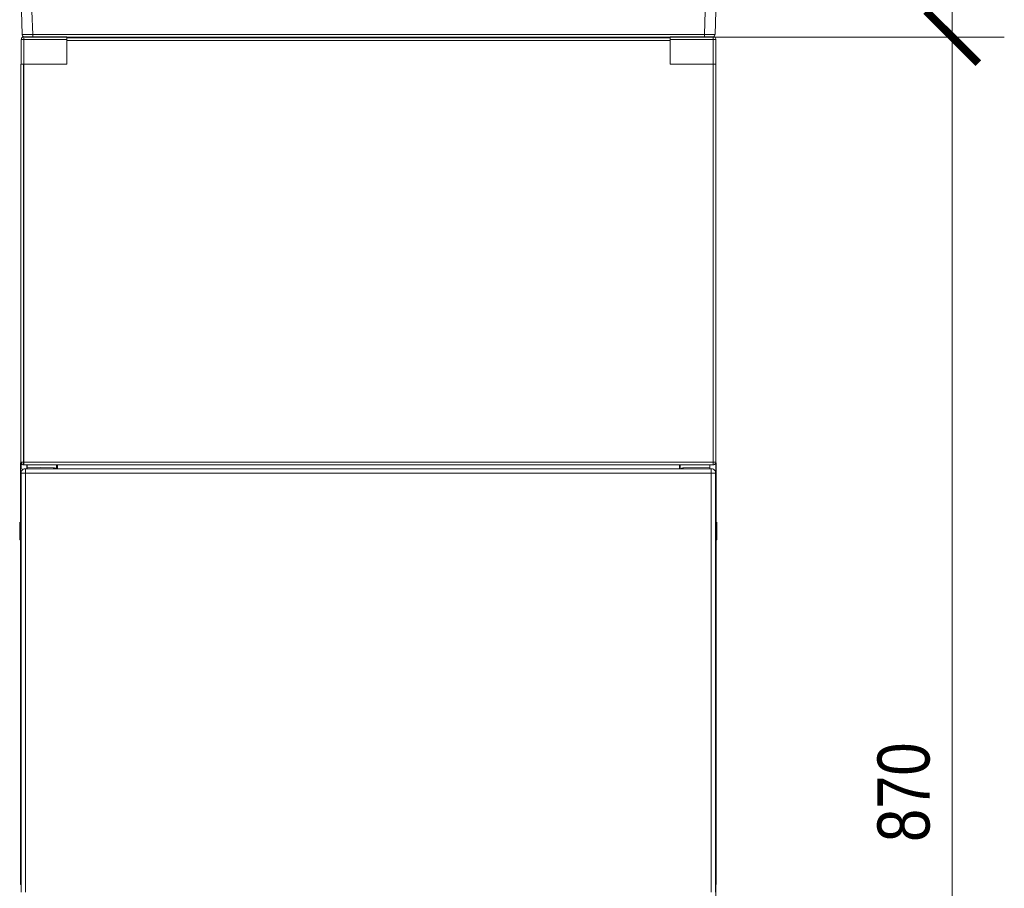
# Model space of a CAD drawing. Header units: millimetres. Extents: x 8901 to 12997, y -34 to 2093.
# Tile 10 of 18: x 12431 to 12997, y 896 to 1396. Entities that reach past the tile are written whole.
import ezdxf

# ---------------------------------------------------------------- set-up
doc = ezdxf.new("R2010")
doc.units = ezdxf.units.MM
doc.header["$MEASUREMENT"] = 0
doc.layers.get('DEFPOINTS').update_dxf_attribs({"color": 6})
doc.layers.add('SCHEMAT', color=7, linetype='Continuous', lineweight=9)
doc.styles.add('ArialN', font='ARIALN.TTF')
doc.dimstyles.new('Skala 20', dxfattribs={"dimscale": 20, "dimtxt": 1.5, "dimasz": 1.5, "dimexe": 1.5, "dimexo": 1, "dimtad": 1, "dimdec": 1, "dimrnd": 1, "dimdsep": 46, "dimtxsty": 'ArialN', "dimblk": 'ARCHTICK', "dimcen": 2.5, "dimdle": 1, "dimclrd": 256, "dimclrt": 256, "dimadec": 0, "dimazin": 0, "dimtfac": 1, "dimtdec": 1, "dimtmove": 0, "dimatfit": 3, "dimfxl": 1, "dimlwd": -1, "dimlwe": -1, "dimarcsym": 0})

# ---------------------------------------------------------------- blocks, each defined once
blk = doc.blocks.new('fundament_widok01')
at = {"layer": 'SCHEMAT'}
for p, q in [((298378.71, -263.95), (298378.78, -263.55)), ((298378.75, -263.57), (298378.71, -263.95)), ((298378.9, -263.2), (298378.75, -263.57)), ((298378.78, -263.55), (298378.95, -263.2)), ((298379.15, -262.89), (298378.9, -263.2)), ((298378.95, -263.2), (298379.2, -262.84)), ((298379.46, -262.66), (298379.15, -262.89)), ((298379.2, -262.84), (298379.46, -262.66)), ((298379.46, -262.66), (298379.81, -262.51)), ((298379.81, -262.51), (298379.46, -262.66)), ((298379.81, -262.51), (298380.21, -262.45)), ((298380.21, -262.45), (298379.81, -262.51)), ((298380.21, -262.45), (298380.21, -262.51)), ((298380.21, -262.45), (298380.21, -262.51)), ((298380.21, -262.45), (298404.7, -262.45)), ((298380.21, -262.45), (298380.21, -262.51)), ((298404.7, -262.45), (298380.21, -262.45)), ((298380.21, -262.45), (298380.21, -262.51)), ((298380.21, -262.51), (298380.21, -262.66)), ((298380.21, -262.51), (298380.21, -262.66)), ((298380.21, -262.51), (298380.21, -262.66)), ((298380.21, -262.51), (298380.21, -262.66)), ((298380.21, -262.66), (298380.21, -262.89)), ((298380.21, -262.66), (298380.21, -262.89)), ((298380.21, -262.66), (298380.21, -262.89)), ((298380.21, -262.66), (298380.21, -262.89)), ((298380.21, -262.89), (298380.21, -263.2)), ((298380.21, -262.89), (298380.21, -263.2)), ((298380.21, -262.89), (298380.21, -263.2)), ((298380.21, -262.89), (298380.21, -263.2)), ((298380.21, -263.2), (298380.21, -263.57)), ((298380.21, -263.2), (298380.21, -263.57)), ((298380.21, -263.2), (298380.21, -263.57)), ((298380.21, -263.2), (298380.21, -263.57)), ((298380.21, -263.57), (298380.21, -263.95)), ((298380.21, -263.57), (298380.21, -263.95)), ((298380.21, -263.57), (298380.21, -263.95)), ((298380.21, -263.57), (298380.21, -263.95)), ((298404.7, -262.45), (298404.7, -262.51)), ((298404.7, -262.45), (298404.7, -262.51)), ((298404.7, -262.51), (298404.7, -262.66)), ((298404.7, -262.51), (298404.7, -262.66)), ((298404.7, -262.55), (298438.59, -262.55)), ((298404.7, -262.55), (298438.59, -262.55)), ((298415.95, -262.55), (298404.7, -262.55)), ((298415.95, -262.55), (298404.7, -262.55)), ((298404.7, -262.66), (298404.7, -262.89)), ((298404.7, -262.66), (298404.7, -262.89)), ((298404.7, -262.66), (298404.7, -262.89)), ((298404.7, -262.89), (298404.7, -263.2)), ((298404.7, -262.89), (298404.7, -263.2)), ((298404.7, -262.96), (298748.73, -262.96)), ((298404.7, -262.96), (298748.73, -262.96)), ((298404.7, -263.2), (298404.7, -263.57)), ((298404.7, -263.2), (298404.7, -263.57)), ((298404.7, -263.57), (298404.7, -263.95)), ((298404.7, -263.57), (298404.7, -263.95)), ((298438.59, -262.55), (298714.85, -262.55)), ((298438.59, -262.55), (298714.85, -262.55)), ((298714.85, -262.55), (298737.49, -262.55)), ((298714.85, -262.55), (298737.49, -262.55)), ((298737.49, -262.55), (298748.73, -262.55)), ((298737.49, -262.55), (298748.73, -262.55)), ((298748.73, -262.45), (298773.23, -262.45)), ((298748.73, -262.45), (298748.73, -262.51)), ((298748.73, -262.51), (298748.73, -262.66)), ((298748.73, -262.66), (298748.73, -262.89)), ((298748.73, -262.89), (298748.73, -263.2)), ((298748.73, -263.2), (298748.73, -263.57)), ((298748.73, -263.57), (298748.73, -263.95)), ((298773.23, -262.45), (298773.23, -262.51)), ((298773.23, -262.45), (298773.62, -262.51)), ((298773.23, -262.45), (298773.23, -262.51)), ((298773.23, -262.51), (298773.23, -262.66)), ((298773.23, -262.51), (298773.23, -262.66)), ((298773.23, -262.66), (298773.23, -262.89)), ((298773.23, -262.66), (298773.23, -262.89)), ((298773.23, -262.89), (298773.23, -263.2)), ((298773.23, -262.89), (298773.23, -263.2)), ((298773.23, -263.2), (298773.23, -263.57)), ((298773.23, -263.2), (298773.23, -263.57)), ((298773.23, -263.57), (298773.23, -263.95)), ((298773.23, -263.57), (298773.23, -263.95)), ((298773.62, -262.51), (298773.98, -262.66)), ((298773.98, -262.66), (298774.29, -262.89)), ((298774.29, -262.89), (298774.53, -263.2)), ((298774.53, -263.2), (298774.68, -263.57)), ((298774.68, -263.57), (298774.73, -263.95)), ((298378.6, -263.95), (298378.9, -263.95)), ((298378.6, -263.95), (298378.9, -263.95)), ((298378.71, -263.95), (298378.71, -278.05)), ((298378.75, -263.95), (298378.71, -263.95)), ((298378.75, -263.95), (298378.71, -263.95)), ((298378.9, -263.95), (298378.75, -263.95)), ((298378.9, -263.95), (298378.75, -263.95)), ((298378.9, -263.95), (298379.15, -263.95)), ((298378.9, -263.95), (298379.15, -263.95)), ((298379.15, -263.95), (298378.9, -263.95)), ((298379.15, -263.95), (298378.9, -263.95)), ((298379.15, -263.95), (298379.46, -263.95)), ((298379.15, -263.95), (298379.46, -263.95)), ((298379.46, -263.95), (298379.15, -263.95)), ((298379.46, -263.95), (298379.15, -263.95)), ((298379.46, -263.95), (298379.81, -263.95)), ((298379.46, -263.95), (298379.81, -263.95)), ((298379.81, -263.95), (298379.46, -263.95)), ((298379.81, -263.95), (298379.46, -263.95)), ((298379.81, -263.95), (298380.21, -263.95)), ((298379.81, -263.95), (298380.21, -263.95)), ((298380.21, -263.95), (298379.81, -263.95)), ((298380.21, -263.95), (298379.81, -263.95)), ((298380.21, -263.95), (298380.21, -278.05)), ((298380.21, -263.95), (298404.7, -263.95)), ((298380.21, -263.95), (298380.21, -278.05)), ((298380.21, -263.95), (298404.7, -263.95)), ((298380.21, -263.95), (298380.21, -278.05)), ((298404.7, -263.95), (298380.21, -263.95)), ((298404.7, -263.95), (298380.21, -263.95)), ((298380.21, -263.95), (298380.21, -278.05)), ((298404.7, -263.95), (298404.7, -278.05)), ((298404.7, -263.95), (298404.7, -264.46)), ((298404.7, -264.46), (298748.73, -264.46)), ((298404.7, -278.05), (298404.7, -264.46)), ((298404.7, -264.46), (298748.73, -264.46)), ((298404.7, -264.46), (298404.7, -278.05)), ((298404.7, -264.46), (298404.7, -278.05)), ((298748.73, -263.95), (298773.23, -263.95)), ((298748.73, -263.95), (298748.73, -264.46)), ((298748.73, -263.95), (298773.23, -263.95)), ((298748.73, -264.46), (298748.73, -278.05)), ((298748.73, -264.46), (298748.73, -278.05)), ((298773.23, -263.95), (298773.23, -278.05)), ((298773.23, -263.95), (298773.62, -263.95)), ((298773.23, -263.95), (298773.62, -263.95)), ((298773.23, -263.95), (298773.23, -278.05)), ((298773.62, -263.95), (298773.98, -263.95)), ((298773.62, -263.95), (298773.98, -263.95)), ((298773.98, -263.95), (298774.29, -263.95)), ((298773.98, -263.95), (298774.29, -263.95)), ((298774.29, -263.95), (298774.53, -263.95)), ((298774.29, -263.95), (298774.53, -263.95)), ((298774.53, -263.95), (298774.68, -263.95)), ((298774.53, -263.95), (298774.68, -263.95)), ((298774.68, -263.95), (298774.73, -263.95)), ((298774.68, -263.95), (298774.73, -263.95)), ((298774.73, -263.95), (298774.73, -278.05)), ((298378.41, -278.05), (298378.41, -505.07)), ((298378.75, -278.05), (298378.71, -278.05)), ((298378.9, -278.05), (298378.75, -278.05)), ((298380.21, -278.05), (298378.75, -278.05)), ((298378.8, -278.05), (298378.8, -278.05)), ((298378.8, -278.05), (298378.9, -278.05)), ((298378.8, -278.05), (298378.9, -278.05)), ((298378.9, -278.05), (298379.15, -278.05)), ((298378.9, -278.05), (298379.15, -278.05)), ((298379.15, -278.05), (298378.9, -278.05)), ((298379.15, -278.05), (298379.46, -278.05)), ((298379.15, -278.05), (298379.46, -278.05)), ((298379.46, -278.05), (298379.15, -278.05)), ((298379.46, -278.05), (298379.81, -278.05)), ((298379.46, -278.05), (298379.81, -278.05)), ((298379.81, -278.05), (298379.46, -278.05)), ((298379.81, -278.05), (298379.46, -278.05)), ((298379.5, -278.05), (298380.21, -278.05)), ((298379.81, -278.05), (298380.21, -278.05)), ((298379.81, -278.05), (298380.21, -278.05)), ((298380.21, -278.05), (298379.81, -278.05)), ((298380.21, -278.05), (298379.81, -278.05)), ((298379.91, -505.07), (298379.91, -278.05)), ((298379.91, -505.07), (298379.91, -278.05)), ((298380.21, -278.05), (298380.21, -505.07)), ((298380.21, -278.05), (298380.21, -505.07)), ((298380.21, -278.05), (298404.7, -278.05)), ((298380.21, -278.05), (298404.7, -278.05)), ((298404.7, -278.05), (298380.21, -278.05)), ((298404.7, -278.05), (298380.21, -278.05)), ((298748.73, -278.05), (298773.23, -278.05)), ((298748.73, -278.05), (298773.23, -278.05)), ((298773.23, -505.07), (298773.23, -278.05)), ((298773.23, -278.05), (298773.62, -278.05)), ((298773.23, -505.07), (298773.23, -278.05)), ((298773.23, -278.05), (298773.62, -278.05)), ((298773.23, -278.05), (298774.68, -278.05)), ((298773.62, -278.05), (298773.98, -278.05)), ((298773.62, -278.05), (298773.98, -278.05)), ((298773.98, -278.05), (298774.29, -278.05)), ((298774.29, -278.05), (298774.53, -278.05)), ((298774.53, -278.05), (298774.68, -278.05)), ((298774.68, -278.05), (298774.73, -278.05)), ((298774.73, -278.05), (298774.73, -505.07)), ((298378.45, -505.07), (298378.41, -505.07)), ((298378.45, -505.46), (298378.41, -505.07)), ((298378.45, -505.07), (298378.41, -505.07)), ((298378.45, -505.07), (298378.41, -505.07)), ((298378.45, -505.46), (298378.41, -505.07)), ((298378.45, -505.07), (298378.41, -505.07)), ((298378.6, -505.07), (298378.45, -505.07)), ((298378.6, -505.07), (298378.45, -505.07)), ((298378.6, -505.07), (298378.45, -505.07)), ((298378.6, -505.07), (298378.45, -505.07)), ((298378.85, -505.07), (298378.6, -505.07)), ((298378.85, -505.07), (298378.6, -505.07)), ((298378.85, -505.07), (298378.6, -505.07)), ((298378.85, -505.07), (298378.6, -505.07)), ((298378.8, -505.07), (298378.9, -505.07)), ((298378.8, -505.07), (298378.9, -505.07)), ((298378.8, -505.46), (298378.8, -505.08)), ((298379.16, -505.07), (298378.85, -505.07)), ((298379.16, -505.07), (298378.85, -505.07)), ((298379.16, -505.07), (298378.85, -505.07)), ((298379.16, -505.07), (298378.85, -505.07)), ((298378.9, -505.07), (298379.15, -505.07)), ((298378.9, -505.07), (298379.15, -505.07)), ((298379.15, -505.07), (298379.46, -505.07)), ((298379.15, -505.07), (298379.46, -505.07)), ((298379.51, -505.07), (298379.16, -505.07)), ((298379.51, -505.07), (298379.16, -505.07)), ((298379.51, -505.07), (298379.16, -505.07)), ((298379.51, -505.07), (298379.16, -505.07)), ((298379.46, -505.07), (298379.81, -505.07)), ((298379.46, -505.07), (298379.81, -505.07)), ((298379.91, -505.07), (298379.51, -505.07)), ((298379.91, -505.07), (298379.51, -505.07)), ((298379.91, -505.07), (298379.51, -505.07)), ((298379.91, -505.07), (298379.51, -505.07)), ((298379.81, -505.07), (298380.21, -505.07)), ((298379.81, -505.07), (298380.21, -505.07)), ((298379.91, -505.46), (298379.91, -505.07)), ((298379.91, -505.46), (298379.91, -505.07)), ((298379.91, -505.46), (298379.91, -505.07)), ((298379.91, -505.46), (298379.91, -505.07)), ((298380.21, -505.46), (298380.21, -505.07)), ((298380.21, -505.07), (298773.23, -505.07)), ((298380.21, -505.46), (298380.21, -505.07)), ((298380.21, -505.07), (298773.23, -505.07)), ((298773.23, -505.46), (298773.23, -505.07)), ((298773.23, -505.46), (298773.23, -505.07)), ((298773.23, -505.07), (298773.62, -505.07)), ((298773.23, -505.07), (298773.62, -505.07)), ((298773.62, -505.07), (298773.98, -505.07)), ((298773.62, -505.07), (298773.98, -505.07)), ((298773.98, -505.07), (298774.29, -505.07)), ((298773.98, -505.07), (298774.29, -505.07)), ((298774.29, -505.07), (298774.53, -505.07)), ((298774.29, -505.07), (298774.53, -505.07)), ((298774.53, -505.07), (298774.68, -505.07)), ((298774.53, -505.07), (298774.68, -505.07)), ((298774.68, -505.07), (298774.73, -505.07)), ((298774.68, -505.46), (298774.73, -505.07)), ((298774.68, -505.07), (298774.73, -505.07)), ((298774.73, -505.07), (298774.73, -1096.91)), ((298378.34, -505.62), (298378.26, -506.27)), ((298378.34, -505.62), (298378.26, -506.27)), ((298378.26, -539.64), (298378.26, -506.27)), ((298378.41, -505.47), (298378.34, -505.62)), ((298378.41, -505.47), (298378.34, -505.62)), ((298378.6, -505.82), (298378.45, -505.46)), ((298378.6, -505.82), (298378.45, -505.46)), ((298378.64, -510.68), (298378.56, -511.33)), ((298378.64, -510.68), (298378.56, -511.33)), ((298378.85, -506.13), (298378.6, -505.82)), ((298378.85, -506.13), (298378.6, -505.82)), ((298378.6, -508.91), (298379.2, -509.16)), ((298378.89, -510.07), (298378.64, -510.68)), ((298378.89, -510.07), (298378.64, -510.68)), ((298378.71, -506.57), (298378.71, -508.95)), ((298378.8, -505.82), (298378.8, -505.46)), ((298378.8, -505.57), (298378.9, -505.82)), ((298378.8, -506.13), (298378.8, -505.82)), ((298378.8, -506.37), (298378.8, -506.13)), ((298378.8, -506.52), (298378.8, -506.37)), ((298378.8, -506.57), (298378.8, -506.52)), ((298379.16, -506.37), (298378.85, -506.13)), ((298379.16, -506.37), (298378.85, -506.13)), ((298379.28, -509.56), (298378.89, -510.07)), ((298379.28, -509.56), (298378.89, -510.07)), ((298378.9, -505.82), (298379.15, -506.13)), ((298379.15, -506.13), (298379.46, -506.37)), ((298379.51, -506.52), (298379.16, -506.37)), ((298379.51, -506.52), (298379.16, -506.37)), ((298379.2, -509.16), (298379.5, -509.39)), ((298379.8, -509.16), (298379.28, -509.56)), ((298379.8, -509.16), (298379.28, -509.56)), ((298379.33, -509.53), (298379.8, -509.16)), ((298379.46, -506.37), (298379.81, -506.52)), ((298379.91, -506.57), (298379.51, -506.52)), ((298379.91, -506.57), (298379.51, -506.52)), ((298379.8, -509.16), (298380.41, -508.91)), ((298380.41, -508.91), (298379.8, -509.16)), ((298380.41, -508.91), (298379.8, -509.16)), ((298379.81, -506.52), (298380.21, -506.57)), ((298379.91, -505.82), (298379.91, -505.46)), ((298379.91, -505.82), (298379.91, -505.46)), ((298379.91, -505.82), (298379.91, -505.46)), ((298379.91, -505.82), (298379.91, -505.46)), ((298379.91, -506.13), (298379.91, -505.82)), ((298379.91, -506.13), (298379.91, -505.82)), ((298379.91, -506.13), (298379.91, -505.82)), ((298379.91, -506.13), (298379.91, -505.82)), ((298379.91, -506.37), (298379.91, -506.13)), ((298379.91, -506.37), (298379.91, -506.13)), ((298379.91, -506.37), (298379.91, -506.13)), ((298379.91, -506.37), (298379.91, -506.13)), ((298379.91, -506.52), (298379.91, -506.37)), ((298379.91, -506.52), (298379.91, -506.37)), ((298379.91, -506.52), (298379.91, -506.37)), ((298379.91, -506.52), (298379.91, -506.37)), ((298379.91, -506.57), (298379.91, -506.52)), ((298379.91, -506.57), (298379.91, -506.52)), ((298379.91, -506.57), (298379.91, -506.52)), ((298379.91, -506.57), (298379.91, -506.52)), ((298380.21, -505.82), (298380.21, -505.46)), ((298380.21, -505.82), (298380.21, -505.46)), ((298380.21, -506.13), (298380.21, -505.82)), ((298380.21, -506.13), (298380.21, -505.82)), ((298380.21, -506.37), (298380.21, -506.13)), ((298380.21, -506.37), (298380.21, -506.13)), ((298380.21, -506.52), (298380.21, -506.37)), ((298380.21, -506.52), (298380.21, -506.37)), ((298380.21, -506.57), (298380.21, -506.52)), ((298380.21, -506.57), (298380.21, -506.52)), ((298380.21, -506.57), (298773.23, -506.57)), ((298380.41, -508.91), (298381.05, -508.83)), ((298381.05, -508.83), (298380.41, -508.91)), ((298381.05, -508.83), (298380.41, -508.91)), ((298381.05, -508.83), (298381.05, -508.91)), ((298381.05, -508.83), (298381.05, -508.91)), ((298381.05, -508.83), (298772.08, -508.83)), ((298381.05, -508.83), (298381.05, -508.91)), ((298381.05, -508.83), (298381.05, -508.91)), ((298381.05, -508.83), (298381.05, -508.91)), ((298381.05, -508.83), (298381.05, -508.91)), ((298381.05, -508.91), (298381.05, -509.16)), ((298381.05, -508.91), (298381.05, -509.16)), ((298381.05, -508.91), (298381.05, -509.16)), ((298381.05, -508.91), (298381.05, -509.16)), ((298381.05, -508.91), (298381.05, -509.16)), ((298381.05, -508.91), (298381.05, -509.16)), ((298381.05, -509.16), (298381.05, -509.56)), ((298381.05, -509.16), (298381.05, -509.56)), ((298381.05, -509.16), (298381.05, -509.56)), ((298381.05, -509.16), (298381.05, -509.56)), ((298381.05, -509.16), (298381.05, -509.56)), ((298381.05, -509.16), (298381.05, -509.56)), ((298381.05, -509.56), (298381.05, -510.07)), ((298381.05, -509.56), (298381.05, -510.07)), ((298381.05, -509.56), (298381.05, -510.07)), ((298381.05, -509.56), (298381.05, -510.07)), ((298381.05, -509.56), (298381.05, -510.07)), ((298381.05, -509.56), (298381.05, -510.07)), ((298381.05, -510.07), (298381.05, -510.68)), ((298381.05, -510.07), (298381.05, -510.68)), ((298381.05, -510.07), (298381.05, -510.68)), ((298381.05, -510.07), (298381.05, -510.68)), ((298381.05, -510.07), (298381.05, -510.68)), ((298381.05, -510.07), (298381.05, -510.68)), ((298381.05, -510.68), (298381.05, -511.33)), ((298381.05, -510.68), (298381.05, -511.33)), ((298381.05, -510.68), (298381.05, -511.33)), ((298381.05, -510.68), (298381.05, -511.33)), ((298381.05, -510.68), (298381.05, -511.33)), ((298381.05, -510.68), (298381.05, -511.33)), ((298381.8, -506.57), (298381.8, -508.83)), ((298381.8, -506.57), (298381.8, -507.97)), ((298381.8, -506.57), (298381.8, -508.83)), ((298381.8, -506.57), (298381.8, -507.97)), ((298381.8, -507.97), (298381.8, -508.83)), ((298396.84, -508.23), (298381.8, -507.97)), ((298381.8, -507.97), (298381.8, -508.83)), ((298382.1, -506.57), (298382.1, -508.83)), ((298382.1, -506.57), (298382.1, -507.97)), ((298382.1, -507.97), (298382.1, -508.83)), ((298382.1, -507.97), (298397.14, -508.23)), ((298397.35, -508.31), (298396.84, -508.23)), ((298397.14, -508.23), (298397.65, -508.31)), ((298397.83, -508.51), (298397.35, -508.31)), ((298397.65, -508.31), (298398.13, -508.51)), ((298398.23, -508.83), (298397.83, -508.51)), ((298398.13, -508.51), (298398.53, -508.83)), ((298398.81, -506.57), (298398.81, -508.83)), ((298399.11, -506.57), (298399.11, -508.83)), ((298399.11, -506.57), (298399.11, -508.83)), ((298399.41, -508.83), (298399.41, -506.57)), ((298754.03, -506.57), (298754.03, -508.83)), ((298754.33, -506.57), (298754.33, -508.83)), ((298754.91, -508.83), (298755.31, -508.51)), ((298755.31, -508.51), (298755.79, -508.31)), ((298755.79, -508.31), (298756.3, -508.23)), ((298756.3, -508.23), (298771.33, -507.97)), ((298771.33, -506.57), (298771.33, -508.83)), ((298771.33, -506.57), (298771.33, -507.97)), ((298771.33, -507.97), (298771.33, -508.83)), ((298772.08, -508.83), (298772.08, -508.91)), ((298772.08, -508.83), (298772.73, -508.91)), ((298772.08, -508.83), (298772.08, -508.91)), ((298772.08, -508.91), (298772.08, -509.16)), ((298772.08, -508.91), (298772.08, -509.16)), ((298772.08, -509.16), (298772.08, -509.56)), ((298772.08, -509.16), (298772.08, -509.56)), ((298772.08, -509.56), (298772.08, -510.07)), ((298772.08, -509.56), (298772.08, -510.07)), ((298772.08, -510.07), (298772.08, -510.68)), ((298772.08, -510.07), (298772.08, -510.68)), ((298772.08, -510.68), (298772.08, -511.33)), ((298772.08, -510.68), (298772.08, -511.33)), ((298772.73, -508.91), (298773.33, -509.16)), ((298773.23, -505.82), (298773.23, -505.46)), ((298773.23, -505.82), (298773.23, -505.46)), ((298773.23, -506.13), (298773.23, -505.82)), ((298773.23, -506.13), (298773.23, -505.82)), ((298773.23, -506.37), (298773.23, -506.13)), ((298773.23, -506.37), (298773.23, -506.13)), ((298773.23, -506.52), (298773.23, -506.37)), ((298773.23, -506.52), (298773.23, -506.37)), ((298773.23, -506.57), (298773.23, -506.52)), ((298773.23, -506.57), (298773.23, -506.52)), ((298773.23, -506.57), (298773.62, -506.52)), ((298773.33, -509.16), (298773.85, -509.56)), ((298773.62, -506.52), (298773.98, -506.37)), ((298773.85, -509.56), (298774.25, -510.07)), ((298773.98, -506.37), (298774.29, -506.13)), ((298774.25, -510.07), (298774.49, -510.68)), ((298774.29, -506.13), (298774.53, -505.82)), ((298774.49, -510.68), (298774.58, -511.33)), ((298774.53, -505.82), (298774.68, -505.46)), ((298774.73, -505.47), (298774.79, -505.62)), ((298774.79, -505.62), (298774.88, -506.27)), ((298774.88, -539.64), (298774.88, -506.27)), ((298378.56, -511.33), (298378.56, -750.34)), ((298378.64, -511.33), (298378.56, -511.33)), ((298378.64, -511.33), (298378.56, -511.33)), ((298378.64, -511.33), (298378.56, -511.33)), ((298378.64, -511.33), (298378.56, -511.33)), ((298378.6, -511.33), (298378.91, -511.33)), ((298378.6, -511.33), (298378.91, -511.33)), ((298378.89, -511.33), (298378.64, -511.33)), ((298378.89, -511.33), (298378.64, -511.33)), ((298378.89, -511.33), (298378.64, -511.33)), ((298378.89, -511.33), (298378.64, -511.33)), ((298379.28, -511.33), (298378.89, -511.33)), ((298379.28, -511.33), (298378.89, -511.33)), ((298379.28, -511.33), (298378.89, -511.33)), ((298379.28, -511.33), (298378.89, -511.33)), ((298378.91, -511.33), (298379.28, -511.33)), ((298378.91, -511.33), (298379.28, -511.33)), ((298379.28, -511.33), (298379.8, -511.33)), ((298379.28, -511.33), (298379.8, -511.33)), ((298379.8, -511.33), (298379.28, -511.33)), ((298379.8, -511.33), (298379.28, -511.33)), ((298379.8, -511.33), (298379.28, -511.33)), ((298379.8, -511.33), (298379.28, -511.33)), ((298379.8, -511.33), (298380.41, -511.33)), ((298379.8, -511.33), (298380.41, -511.33)), ((298380.41, -511.33), (298379.8, -511.33)), ((298380.41, -511.33), (298379.8, -511.33)), ((298380.41, -511.33), (298379.8, -511.33)), ((298380.41, -511.33), (298379.8, -511.33)), ((298380.41, -511.33), (298381.05, -511.33)), ((298380.41, -511.33), (298381.05, -511.33)), ((298381.05, -511.33), (298380.41, -511.33)), ((298381.05, -511.33), (298380.41, -511.33)), ((298381.05, -511.33), (298380.41, -511.33)), ((298381.05, -511.33), (298380.41, -511.33)), ((298381.05, -511.33), (298381.05, -750.34)), ((298381.05, -511.33), (298772.08, -511.33)), ((298381.05, -511.33), (298772.08, -511.33)), ((298381.05, -511.33), (298381.05, -750.34)), ((298381.05, -750.34), (298381.05, -511.33)), ((298381.05, -750.34), (298381.05, -511.33)), ((298772.08, -750.34), (298772.08, -511.33)), ((298772.08, -511.33), (298772.73, -511.33)), ((298772.08, -511.33), (298772.73, -511.33)), ((298772.08, -750.34), (298772.08, -511.33)), ((298772.73, -511.33), (298773.33, -511.33)), ((298772.73, -511.33), (298773.33, -511.33)), ((298773.33, -511.33), (298773.85, -511.33)), ((298773.33, -511.33), (298773.85, -511.33)), ((298773.85, -511.33), (298774.25, -511.33)), ((298773.85, -511.33), (298774.25, -511.33)), ((298774.25, -511.33), (298774.49, -511.33)), ((298774.25, -511.33), (298774.49, -511.33)), ((298774.49, -511.33), (298774.58, -511.33)), ((298774.49, -511.33), (298774.58, -511.33)), ((298774.58, -511.33), (298774.58, -750.34)), ((298377.81, -539.28), (298377.81, -549.09)), ((298377.81, -539.29), (298377.81, -539.28)), ((298377.82, -539.3), (298377.81, -539.29)), ((298377.84, -539.32), (298377.82, -539.3)), ((298377.87, -539.36), (298377.84, -539.32)), ((298377.92, -539.41), (298377.87, -539.36)), ((298377.98, -539.46), (298377.92, -539.41)), ((298378.05, -539.52), (298377.98, -539.46)), ((298378.05, -539.52), (298378.05, -549.39)), ((298378.11, -539.55), (298378.05, -539.52)), ((298378.05, -539.52), (298378.05, -549.39)), ((298378.41, -539.72), (298378.11, -539.55)), ((298774.73, -539.72), (298775.03, -539.55)), ((298775.03, -539.55), (298775.08, -539.52)), ((298775.08, -539.52), (298775.15, -539.46)), ((298775.08, -539.52), (298775.08, -549.39)), ((298775.08, -539.52), (298775.08, -549.39)), ((298775.15, -539.46), (298775.22, -539.41)), ((298775.22, -539.41), (298775.27, -539.36)), ((298775.27, -539.36), (298775.3, -539.32)), ((298775.3, -539.32), (298775.32, -539.3)), ((298775.32, -539.3), (298775.33, -539.29)), ((298775.33, -539.28), (298775.33, -549.09)), ((298775.33, -539.29), (298775.33, -539.28)), ((298377.82, -549.18), (298377.81, -549.09)), ((298377.87, -549.26), (298377.82, -549.18)), ((298377.95, -549.33), (298377.87, -549.26)), ((298378.05, -549.39), (298377.95, -549.33)), ((298378.41, -549.53), (298378.05, -549.39)), ((298378.26, -745.29), (298378.26, -549.47)), ((298774.73, -549.53), (298775.08, -549.39)), ((298774.88, -745.29), (298774.88, -549.47)), ((298775.08, -549.39), (298775.19, -549.33)), ((298775.19, -549.33), (298775.27, -549.26)), ((298775.27, -549.26), (298775.31, -549.18)), ((298775.31, -549.18), (298775.33, -549.09)), ((298378.34, -745.93), (298378.26, -745.29)), ((298378.41, -746.09), (298378.34, -745.93)), ((298774.73, -746.09), (298774.79, -745.93)), ((298774.79, -745.93), (298774.88, -745.29))]:
    blk.add_line(p, q, dxfattribs=at)
blk = doc.blocks.new('_ArchTick')
at = {"color": 0, "linetype": 'ByBlock', "const_width": 0.15}
blk.add_lwpolyline([(-0.5, -0.5), (0.5, 0.5)], dxfattribs=at)
blk = doc.blocks.new('*D13')
at = {"layer": 'DEFPOINTS', "color": 0, "lineweight": -2, "ltscale": 2, "transparency": 16777216}
for p in [(12805.09, 1386.41), (12967.36, 1386.41), (12824.63, 516.36)]:
    blk.add_point(p, dxfattribs=at)
at = {"layer": 'SCHEMAT', "ltscale": 2, "transparency": 16777216}
blk.add_line((12967.36, 496.36), (12967.36, 1406.41), dxfattribs=at)
at = {"layer": 'SCHEMAT', "color": 0, "ltscale": 2, "transparency": 16777216}
for p, q in [((12825.09, 1386.41), (12997.36, 1386.41)), ((12844.63, 516.36), (12997.36, 516.36))]:
    blk.add_line(p, q, dxfattribs=at)
at = {"layer": 'SCHEMAT', "ltscale": 2, "transparency": 16777216, "xscale": 30, "yscale": 30, "zscale": 30}
for p, rotation in [((12967.36, 1386.41), 90), ((12967.36, 516.36), 270)]:
    blk.add_blockref('_ArchTick', p, dxfattribs=dict(at, rotation=rotation))
at = {"layer": 'SCHEMAT', "lineweight": -2, "ltscale": 2, "transparency": 16777216, "insert": (12939.54, 951.38), "char_height": 30, "attachment_point": 5, "rotation": 90, "style": 'ArialN'}
blk.add_mtext('870', dxfattribs=at)
blk = doc.blocks.new('*D14')
at = {"layer": 'DEFPOINTS', "color": 0, "lineweight": -2, "ltscale": 2, "transparency": 16777216}
for p in [(12824.77, 2011.45), (12967.36, 2011.45), (12805.09, 1386.41)]:
    blk.add_point(p, dxfattribs=at)
at = {"layer": 'SCHEMAT', "ltscale": 2, "transparency": 16777216}
blk.add_line((12967.36, 1366.41), (12967.36, 2031.45), dxfattribs=at)
at = {"layer": 'SCHEMAT', "color": 0, "ltscale": 2, "transparency": 16777216}
for p, q in [((12844.77, 2011.45), (12997.36, 2011.45)), ((12825.09, 1386.41), (12997.36, 1386.41))]:
    blk.add_line(p, q, dxfattribs=at)
at = {"layer": 'SCHEMAT', "ltscale": 2, "transparency": 16777216, "xscale": 30, "yscale": 30, "zscale": 30}
for p, rotation in [((12967.36, 2011.45), 90), ((12967.36, 1386.41), 270)]:
    blk.add_blockref('_ArchTick', p, dxfattribs=dict(at, rotation=rotation))
at = {"layer": 'SCHEMAT', "lineweight": -2, "ltscale": 2, "transparency": 16777216, "insert": (12939.54, 1698.93), "char_height": 30, "attachment_point": 5, "rotation": 90, "style": 'ArialN'}
blk.add_mtext('625', dxfattribs=at)

msp = doc.modelspace()

# ---------------------------------------------------------------- linework, layer by layer
at = {"layer": 'SCHEMAT'}
for p, q in [((12431.98, 1387.87), (12431.52, 1401.25)), ((12438.04, 1387.87), (12437.57, 1401.25)), ((12438.04, 1387.87), (12437.57, 1401.25)), ((12824.77, 1387.87), (12825.24, 1401.25)), ((12824.77, 1387.87), (12825.24, 1401.25)), ((12830.83, 1387.87), (12831.29, 1401.25)), ((12432.04, 1387.86), (12431.98, 1387.87)), ((12432.04, 1387.86), (12431.98, 1387.87)), ((12432.04, 1387.49), (12431.98, 1387.87)), ((12432.19, 1387.86), (12432.04, 1387.86)), ((12432.19, 1387.86), (12432.04, 1387.86)), ((12432.2, 1387.14), (12432.04, 1387.49)), ((12432.68, 1387.85), (12432.19, 1387.86)), ((12432.68, 1387.85), (12432.19, 1387.86)), ((12432.44, 1386.83), (12432.2, 1387.14)), ((12432.75, 1386.6), (12432.44, 1386.83)), ((12433.4, 1387.85), (12432.68, 1387.85)), ((12433.4, 1387.85), (12432.68, 1387.85)), ((12433.11, 1386.46), (12432.75, 1386.6)), ((12433.5, 1386.41), (12433.11, 1386.46)), ((12433.54, 1386.41), (12433.11, 1386.46)), ((12434.31, 1387.85), (12433.4, 1387.85)), ((12434.31, 1387.85), (12433.4, 1387.85)), ((12433.63, 1386.41), (12433.5, 1386.41)), ((12433.63, 1386.41), (12433.54, 1386.41)), ((12433.65, 1386.41), (12433.63, 1386.41)), ((12434.04, 1386.41), (12433.65, 1386.41)), ((12434.02, 1386.41), (12433.65, 1386.41)), ((12434.04, 1386.41), (12434.02, 1386.41)), ((12434.56, 1386.41), (12434.04, 1386.41)), ((12435.41, 1387.85), (12434.31, 1387.85)), ((12435.41, 1387.85), (12434.31, 1387.85)), ((12434.66, 1386.41), (12434.56, 1386.41)), ((12434.66, 1386.41), (12434.56, 1386.41)), ((12435.24, 1386.41), (12434.66, 1386.41)), ((12435.39, 1386.41), (12435.24, 1386.41)), ((12435.39, 1386.41), (12435.24, 1386.41)), ((12436.06, 1386.41), (12435.39, 1386.41)), ((12436.67, 1387.86), (12435.41, 1387.85)), ((12436.67, 1387.86), (12435.41, 1387.85)), ((12436.22, 1386.41), (12436.06, 1386.41)), ((12436.22, 1386.41), (12436.06, 1386.41)), ((12437.08, 1386.41), (12436.22, 1386.41)), ((12438.04, 1387.87), (12436.67, 1387.86)), ((12438.04, 1387.87), (12436.67, 1387.86)), ((12437.55, 1386.41), (12437.08, 1386.41)), ((12438.04, 1386.41), (12437.55, 1386.41)), ((12438.04, 1387.87), (12824.77, 1387.87)), ((12438.04, 1387.87), (12824.77, 1387.87)), ((12438.04, 1387.87), (12438.04, 1387.49)), ((12438.04, 1387.87), (12438.04, 1387.49)), ((12438.04, 1387.49), (12438.04, 1387.14)), ((12438.04, 1387.49), (12438.04, 1387.14)), ((12438.04, 1387.14), (12438.04, 1386.83)), ((12438.04, 1387.14), (12438.04, 1386.83)), ((12438.04, 1386.83), (12438.04, 1386.6)), ((12438.04, 1386.83), (12438.04, 1386.6)), ((12438.04, 1386.6), (12438.04, 1386.46)), ((12438.04, 1386.6), (12438.04, 1386.46)), ((12438.04, 1386.46), (12438.04, 1386.41)), ((12438.04, 1386.46), (12438.04, 1386.41)), ((12438.04, 1386.41), (12824.77, 1386.41)), ((12824.77, 1387.87), (12826.14, 1387.86)), ((12824.77, 1387.87), (12824.77, 1387.49)), ((12824.77, 1387.87), (12826.14, 1387.86)), ((12824.77, 1387.87), (12824.77, 1387.49)), ((12824.77, 1387.49), (12824.77, 1387.14)), ((12824.77, 1387.49), (12824.77, 1387.14)), ((12824.77, 1387.14), (12824.77, 1386.83)), ((12824.77, 1387.14), (12824.77, 1386.83)), ((12824.77, 1386.83), (12824.77, 1386.6)), ((12824.77, 1386.83), (12824.77, 1386.6)), ((12824.77, 1386.6), (12824.77, 1386.46)), ((12824.77, 1386.6), (12824.77, 1386.46)), ((12824.77, 1386.46), (12824.77, 1386.41)), ((12824.77, 1386.46), (12824.77, 1386.41)), ((12824.77, 1386.41), (12825.25, 1386.41)), ((12825.25, 1386.41), (12825.73, 1386.41)), ((12825.73, 1386.41), (12826.59, 1386.41)), ((12826.14, 1387.86), (12827.4, 1387.85)), ((12826.14, 1387.86), (12827.4, 1387.85)), ((12826.59, 1386.41), (12826.75, 1386.41)), ((12826.59, 1386.41), (12826.75, 1386.41)), ((12826.75, 1386.41), (12827.42, 1386.41)), ((12827.4, 1387.85), (12828.5, 1387.85)), ((12827.4, 1387.85), (12828.5, 1387.85)), ((12827.42, 1386.41), (12827.57, 1386.41)), ((12827.42, 1386.41), (12827.57, 1386.41)), ((12827.57, 1386.41), (12828.15, 1386.41)), ((12828.15, 1386.41), (12828.25, 1386.41)), ((12828.15, 1386.41), (12828.25, 1386.41)), ((12828.25, 1386.41), (12828.77, 1386.41)), ((12828.5, 1387.85), (12829.41, 1387.85)), ((12828.5, 1387.85), (12829.41, 1387.85)), ((12828.77, 1386.41), (12829.16, 1386.41)), ((12828.77, 1386.41), (12828.79, 1386.41)), ((12828.79, 1386.41), (12829.16, 1386.41)), ((12829.16, 1386.41), (12829.18, 1386.41)), ((12829.18, 1386.41), (12829.31, 1386.41)), ((12829.18, 1386.41), (12829.27, 1386.41)), ((12829.27, 1386.41), (12829.69, 1386.46)), ((12829.31, 1386.41), (12829.69, 1386.46)), ((12829.41, 1387.85), (12830.13, 1387.85)), ((12829.41, 1387.85), (12830.13, 1387.85)), ((12829.69, 1386.46), (12830.06, 1386.6)), ((12830.06, 1386.6), (12830.37, 1386.83)), ((12830.13, 1387.85), (12830.61, 1387.86)), ((12830.13, 1387.85), (12830.61, 1387.86)), ((12830.37, 1386.83), (12830.61, 1387.14)), ((12830.61, 1387.86), (12830.77, 1387.86)), ((12830.61, 1387.86), (12830.77, 1387.86)), ((12830.61, 1387.14), (12830.76, 1387.49)), ((12830.76, 1387.49), (12830.83, 1387.87)), ((12830.77, 1387.86), (12830.83, 1387.87)), ((12830.77, 1387.86), (12830.83, 1387.87))]:
    msp.add_line(p, q, dxfattribs=at)

# ---------------------------------------------------------------- block references
at = {"layer": 'SCHEMAT', "xscale": 1.009734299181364, "yscale": 1.009734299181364, "zscale": 1.009734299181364}
msp.add_blockref('fundament_widok01', (-288851.75, 1651.52), dxfattribs=at)

# ---------------------------------------------------------------- dimensions: what is measured, and where the dimension line sits
at = {"layer": 'SCHEMAT', "lineweight": -2, "ltscale": 2}
dim = msp.add_linear_dim(base=(12967.36, 2011.45), p1=(12805.09, 1386.41), p2=(12824.77, 2011.45), angle=90, dimstyle='Skala 20', override={"dimtmove": 1}, dxfattribs=at)
dim.commit()
dim.dimension.update_dxf_attribs({"geometry": '*D14', "text_midpoint": (12939.54, 1698.93)})
dim = msp.add_linear_dim(base=(12967.3589, 1386.4098), p1=(12824.6303, 516.3584), p2=(12805.0913, 1386.4098), angle=90, dimstyle='Skala 20', dxfattribs=at)
dim.commit()
dim.dimension.update_dxf_attribs({"geometry": '*D13', "text_midpoint": (12939.5417, 951.3841)})

doc.saveas('drawing.dxf')
